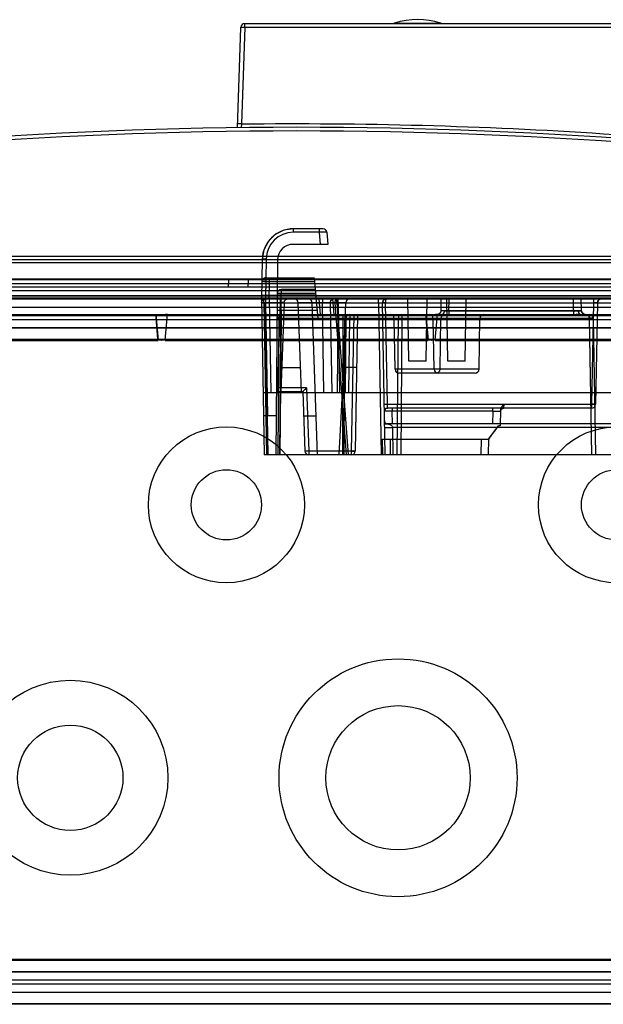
# Model space of a CAD drawing. Header units: millimetres. Extents: x 30 to 245, y 92 to 285.
# Tile 10 of 16: x 102 to 177, y 158 to 285. Entities that reach past the tile are written whole.
import ezdxf

# ---------------------------------------------------------------- set-up
doc = ezdxf.new("R2010")
doc.units = ezdxf.units.MM
doc.header["$LTSCALE"] = 24.676948
doc.layers.get('0').update_dxf_attribs({"linetype": 'CONTINUOUS'})

msp = doc.modelspace()

# ---------------------------------------------------------------- linework, layer by layer
at = {"color": 7, "linetype": 'Continuous'}
for p, q in [((149.87, 284.08), (155.75, 284.08)), ((129.72, 270.68), (130.17, 283.54)), ((130.67, 283.55), (130.23, 271.16)), ((130.67, 283.55), (130.67, 284.02)), ((130.67, 284.02), (226.34, 284.02)), ((130.67, 283.55), (225.84, 283.55)), ((130.23, 271.16), (130.2, 270.68)), ((136.9, 257.72), (135.68, 257.53)), ((136.9, 257.27), (136.9, 257.72)), ((140.68, 257.72), (136.9, 257.72)), ((140.18, 257.72), (140.18, 257.27)), ((140.92, 257.67), (140.68, 257.72)), ((140.18, 257.27), (136.9, 257.27)), ((140.18, 257.27), (140.32, 255.72)), ((141.18, 257.27), (141.31, 255.72)), ((141.31, 255.72), (136.87, 255.72)), ((39.31, 254.22), (235.31, 254.22)), ((132.9, 253.79), (132.81, 248.72)), ((133.4, 253.83), (133.31, 248.72)), ((223.51, 253.34), (51.12, 253.34)), ((217.81, 253.72), (57.81, 253.72)), ((134.87, 253.74), (134.65, 228.72)), ((59.6, 251.31), (216.02, 251.31)), ((133.35, 251.42), (133.35, 250.92)), ((133.35, 251.42), (139.58, 251.42)), ((133.85, 250.92), (133.85, 251.42)), ((139.58, 251.42), (140.03, 246.23)), ((57.81, 251.22), (217.81, 251.22)), ((57.81, 250.72), (217.81, 250.72)), ((212.81, 250.22), (62.81, 250.22)), ((128.58, 250.22), (128.61, 251.22)), ((131.11, 251.22), (131.07, 250.22)), ((133.35, 250.93), (133.32, 249.22)), ((139.62, 250.93), (133.35, 250.93)), ((133.81, 248.72), (133.85, 250.93)), ((232.3, 248.82), (42.33, 248.82)), ((42.85, 249.81), (231.77, 249.81)), ((45.46, 248.72), (229.71, 248.72)), ((65.23, 249.17), (209.39, 249.17)), ((65.25, 249.12), (209.37, 249.12)), ((132.81, 248.73), (133.16, 228.72)), ((132.81, 248.72), (133.81, 248.72)), ((133.32, 249.22), (139.77, 249.22)), ((133.32, 248.72), (133.32, 248.22)), ((133.81, 248.72), (134.02, 236.72)), ((135.15, 228.72), (135.34, 249.43)), ((135.2, 248.72), (135.2, 248.24)), ((135.34, 249.92), (135.34, 249.43)), ((139.71, 249.92), (135.34, 249.92)), ((139.75, 249.43), (135.34, 249.43)), ((135.34, 249.43), (139.75, 249.43)), ((140.15, 248.72), (140.33, 246.72)), ((140.62, 248.72), (140.62, 248.22)), ((141.92, 248.72), (142.1, 246.72)), ((142.48, 248.23), (142.48, 248.72)), ((142.62, 248.22), (142.62, 248.72)), ((147.82, 248.22), (147.82, 248.72)), ((151.7, 240.72), (151.56, 248.72)), ((153.92, 240.72), (154.06, 248.72)), ((155.82, 247.22), (155.85, 248.72)), ((156.7, 240.72), (156.56, 248.72)), ((156.82, 247.17), (156.85, 248.72)), ((158.92, 240.72), (159.06, 248.72)), ((172.8, 247.17), (172.78, 248.72)), ((173.8, 247.22), (173.78, 248.72)), ((175.35, 248.72), (175.35, 248.23)), ((209.37, 247.62), (65.25, 247.62)), ((209.37, 247.61), (65.26, 247.61)), ((133.1, 248.22), (133.44, 228.72)), ((133.1, 248.22), (186.82, 248.22)), ((133.32, 248.24), (133.57, 233.72)), ((135.2, 248.24), (133.32, 248.24)), ((133.66, 228.72), (133.32, 248.22)), ((135.2, 248.24), (134.8, 236.82)), ((135.7, 248.24), (135.3, 236.82)), ((135.7, 248.24), (135.77, 248.49)), ((137.93, 236.82), (137.53, 248.24)), ((143.6, 248.24), (137.53, 248.24)), ((139.99, 228.72), (139.31, 248.24)), ((140.82, 236.72), (140.62, 248.22)), ((141.62, 248.22), (141.82, 236.72)), ((143.7, 228.72), (142.25, 248.22)), ((142.48, 248.23), (143.92, 228.72)), ((142.48, 248.23), (175.35, 248.23)), ((142.62, 248.22), (142.82, 236.72)), ((143.31, 239.92), (143.6, 248.24)), ((147.82, 248.22), (148.16, 228.72)), ((148.66, 228.72), (148.32, 248.22)), ((148.95, 235.22), (148.72, 248.23)), ((175.35, 248.23), (175.12, 235.22)), ((175.85, 248.23), (175.62, 235.22)), ((42.02, 246.72), (232.61, 246.72)), ((65.26, 246.61), (209.37, 246.61)), ((119.26, 246.72), (119.55, 243.42)), ((120.47, 243.42), (120.76, 246.72)), ((120.47, 243.42), (120.76, 246.72)), ((134.93, 228.72), (135.08, 246.23)), ((135.08, 246.23), (174.81, 246.23)), ((135.31, 246.25), (135.15, 228.72)), ((135.32, 247.22), (135.31, 246.72)), ((135.31, 246.72), (135.31, 246.23)), ((135.31, 246.25), (174.83, 246.25)), ((139.94, 247.22), (135.32, 247.22)), ((142.61, 246.23), (140.03, 246.23)), ((142.61, 246.23), (142.52, 236.72)), ((142.61, 246.23), (142.61, 246.72)), ((143.25, 246.23), (143.18, 228.72)), ((143.4, 228.72), (143.47, 246.23)), ((143.47, 246.72), (143.47, 246.23)), ((143.61, 246.23), (143.52, 236.72)), ((144.02, 236.72), (144.11, 246.23)), ((144.11, 246.72), (144.11, 246.23)), ((174.81, 246.23), (144.11, 246.23)), ((144.63, 246.72), (144.32, 229.22)), ((145.13, 246.72), (144.82, 229.22)), ((149.93, 239.72), (149.82, 246.23)), ((150.31, 246.23), (150.15, 228.72)), ((150.81, 246.23), (150.65, 228.72)), ((150.81, 246.72), (150.81, 246.23)), ((153.86, 246.72), (154.15, 243.42)), ((154.93, 239.72), (154.82, 246.23)), ((155.07, 243.42), (155.36, 246.72)), ((155.07, 243.42), (155.36, 246.72)), ((155.57, 246.79), (155.32, 246.72)), ((155.69, 239.72), (155.8, 246.23)), ((156.82, 247.22), (156.82, 246.72)), ((156.82, 247.22), (172.8, 247.22)), ((156.82, 247.17), (156.82, 246.7)), ((172.8, 247.17), (156.82, 247.17)), ((156.82, 246.7), (172.8, 246.7)), ((160.69, 239.72), (160.8, 246.23)), ((172.8, 247.22), (172.8, 246.72)), ((172.8, 247.17), (172.8, 246.7)), ((173.87, 246.97), (173.8, 247.22)), ((174.81, 246.22), (174.81, 246.72)), ((174.81, 246.23), (175.11, 228.72)), ((175.13, 228.72), (174.83, 246.25)), ((175.31, 246.23), (175.61, 228.72)), ((209.3, 246.04), (65.33, 246.04)), ((65.33, 245.04), (209.3, 245.04)), ((65.33, 245.02), (209.29, 245.02)), ((209.29, 243.52), (65.33, 243.52)), ((87.47, 243.41), (119.55, 243.41)), ((120.47, 243.41), (154.15, 243.41)), ((155.07, 243.41), (187.15, 243.41)), ((135.4, 239.92), (137.82, 239.92)), ((143.31, 239.92), (142.72, 228.72)), ((145.01, 239.92), (143.31, 239.92)), ((153.92, 240.72), (151.7, 240.72)), ((158.92, 240.72), (156.7, 240.72)), ((160.69, 239.72), (149.93, 239.72)), ((155.19, 239.22), (150.43, 239.22)), ((160.19, 239.22), (155.43, 239.22)), ((133.02, 236.72), (233.13, 236.72)), ((138.59, 237.32), (134.73, 237.32)), ((138.1, 236.82), (134.73, 236.82)), ((138.1, 236.82), (138.37, 229.21)), ((138.59, 237.32), (138.87, 229.22)), ((148.96, 234.72), (148.95, 235.22)), ((148.95, 235.22), (175.12, 235.22)), ((163.86, 235.22), (163.84, 234.72)), ((175.12, 235.22), (175.12, 234.72)), ((134.7, 233.72), (133.07, 233.72)), ((138.21, 233.72), (139.81, 233.72)), ((175.12, 234.72), (148.96, 234.72)), ((149.56, 234.72), (149.56, 234.33)), ((149.59, 232.72), (149.56, 234.33)), ((162.44, 234.33), (149.56, 234.33)), ((162.44, 234.33), (162.41, 232.72)), ((162.44, 234.33), (162.44, 234.72)), ((163.44, 234.48), (163.41, 232.44)), ((163.44, 234.48), (163.44, 234.33)), ((148.58, 233.14), (148.59, 232.73)), ((224.72, 232.72), (148.59, 232.72)), ((161.92, 230.74), (163.2, 232.44)), ((163.41, 232.44), (163.2, 232.44)), ((149.6, 232.23), (149.66, 228.72)), ((224.72, 232.23), (149.6, 232.23)), ((148.28, 230.72), (161.93, 230.74)), ((148.28, 230.72), (148.31, 228.72)), ((148.28, 230.72), (161.95, 230.72)), ((149.28, 230.72), (149.31, 228.72)), ((160.95, 230.72), (160.91, 228.72)), ((161.91, 228.72), (161.95, 230.77)), ((233.55, 228.72), (133.16, 228.72)), ((138.87, 229.22), (138.87, 228.72)), ((144.32, 229.22), (138.87, 229.22)), ((144.32, 229.22), (144.32, 228.72)), ((63.33, 163.92), (211.29, 163.92)), ((211.25, 164.03), (63.37, 164.03)), ((211.29, 162.42), (63.33, 162.42)), ((211.3, 162.41), (63.33, 162.41)), ((211.37, 160.84), (63.26, 160.84)), ((63.33, 161.41), (211.3, 161.41)), ((63.25, 159.82), (211.37, 159.82)), ((63.26, 159.84), (211.37, 159.84)), ((211.39, 158.28), (63.23, 158.28)), ((211.37, 158.32), (63.25, 158.32))]:
    msp.add_line(p, q, dxfattribs=at)
for points in [[(130.22, 270.93), (130.2, 270.75), (130.2, 270.68)], [(141.18, 257.27), (141.1, 257.5), (140.92, 257.67)], [(135.68, 257.53), (134.57, 256.98), (133.69, 256.12)], [(133.69, 256.12), (133.12, 255.02), (132.9, 253.79)], [(132.82, 248.23), (132.84, 248.38), (132.91, 248.52), (133.02, 248.63), (133.16, 248.7), (133.31, 248.72)], [(135.77, 248.49), (135.95, 248.66), (136.19, 248.72)], [(141.62, 248.22), (141.64, 248.37), (141.71, 248.51), (141.82, 248.63), (141.96, 248.7), (142.12, 248.72)], [(148.32, 248.22), (148.34, 248.37), (148.41, 248.51), (148.52, 248.63), (148.66, 248.7), (148.82, 248.72)], [(148.71, 248.71), (148.5, 248.61), (148.36, 248.43), (148.32, 248.22)], [(175.92, 248.48), (176.1, 248.66), (176.35, 248.72)], [(175.85, 248.23), (175.92, 248.48), (176.1, 248.66)], [(134.81, 246.23), (134.83, 246.38), (134.91, 246.52), (135.02, 246.63), (135.16, 246.7), (135.31, 246.72)], [(143.61, 246.23), (143.68, 246.48), (143.86, 246.66), (144.11, 246.72)], [(155.82, 247.22), (155.75, 246.97), (155.57, 246.79), (155.32, 246.72)], [(174.3, 246.72), (174.06, 246.79), (173.87, 246.97), (173.8, 247.22)], [(148.56, 234.32), (148.61, 234.52), (148.76, 234.67), (148.96, 234.72)], [(163.44, 234.33), (163.5, 234.53), (163.64, 234.67), (163.84, 234.72)], [(148.59, 232.72), (148.72, 232.72), (148.8, 232.71), (148.82, 232.71), (148.79, 232.72), (148.72, 232.78), (148.64, 232.89), (148.6, 233.03), (148.58, 233.14)]]:
    msp.add_lwpolyline(points, dxfattribs=at)
for centre, radius in [((128.31, 222.32), 10), ((178.31, 222.32), 10), ((128.31, 222.32), 4.5), ((178.31, 222.32), 4.5), ((150.31, 187.32), 15.25), ((108.31, 187.32), 12.5), ((150.31, 187.32), 9.25), ((108.31, 187.32), 6.75)]:
    msp.add_circle(centre, radius, dxfattribs=at)
for centre, radius, start, end in [((150.17, 283.13), 1, 107.0804, 114.2263), ((152.81, 274.53), 10, 72.9196, 107.0804), ((155.46, 283.13), 1, 65.7737, 72.9196), ((130.67, 283.53), 0.5, 90, 178), ((137.31, -329.27), 600, 80.79691, 99.20309), ((137.31, -329.25), 599.51, 80.79697, 99.20303), ((136.9, 253.72), 4, 90, 179), ((140.68, 257.22), 0.5, 5, 90), ((136.9, 253.77), 3.5, 89.9962, 179.0039), ((136.87, 253.72), 2, 90, 179.5), ((133.35, 250.92), 0.5, 89.9933, 180.0019), ((133.32, 248.22), 0.5, 90, 181), ((133.31, 248.23), 0.49, 90, 181), ((135.34, 249.42), 0.5, 89.947, 179.5), ((136.19, 248.22), 0.5, 90, 178), ((137.03, 248.22), 0.5, 2, 90), ((138.81, 248.22), 0.5, 2, 90), ((142.12, 248.22), 0.5, 89.9913, 181.0001), ((144.1, 248.22), 0.5, 90, 178), ((148.82, 248.22), 0.5, 90, 181), ((176.35, 248.22), 0.5, 90, 179), ((144.43, 221.74), 26.57, 94.2211, 94.7048), ((135.31, 246.22), 0.5, 90, 179.5), ((143.36, 220.71), 25.52, 89.7484, 90.2504), ((144.11, 246.22), 0.5, 90, 179.5), ((149.32, 246.22), 0.5, 1, 89.9975), ((150.81, 246.22), 0.5, 90, 179.5), ((154.32, 246.22), 0.5, 1, 89.9975), ((155.32, 247.22), 0.5, 270, 359), ((156.3, 246.22), 0.5, 90.0025, 179), ((161.3, 246.22), 0.5, 90.0025, 179), ((174.3, 247.22), 0.5, 181, 270), ((174.81, 246.22), 0.5, 0, 90), ((150.43, 239.72), 0.5, 181.0001, 270.0059), ((155.43, 239.72), 0.5, 181.0001, 270.0059), ((155.19, 239.72), 0.5, 269.9941, 358.9999), ((160.19, 239.72), 0.5, 269.9941, 358.9999), ((175.12, 235.22), 0.5, 269.0751, 359), ((148.96, 234.32), 0.4, 90.0014, 181.0004), ((163.84, 234.32), 0.4, 90, 179), ((138.87, 229.22), 0.5, 182, 271.8589), ((144.32, 229.22), 0.5, 269.0058, 359)]:
    msp.add_arc(centre, radius, start, end, dxfattribs=at)
for points, knots in [([(130.17, 283.54), (130.17, 283.55), (130.19, 283.55), (130.21, 283.55), (130.26, 283.55), (130.32, 283.56), (130.39, 283.56), (130.51, 283.56), (130.6, 283.55), (130.67, 283.55)], [0, 0, 0, 0, 0.02159, 0.078894, 0.171104, 0.294972, 0.445804, 0.618129, 1, 1, 1, 1]), ([(130.23, 271.16), (130.17, 271.16), (130.07, 271.16), (129.96, 271.16), (129.88, 271.16), (129.83, 271.16), (129.78, 271.16), (129.76, 271.15), (129.73, 271.15), (129.73, 271.15)], [0, 0, 0, 0, 0.396695, 0.565139, 0.704458, 0.820563, 0.914324, 0.976158, 1, 1, 1, 1]), ([(130.23, 271.16), (145.71, 271.34), (176.68, 270.51), (207.5, 267.28), (222.81, 265.08)], [0, 0, 0, 0, 0.500006, 1, 1, 1, 1]), ([(141.18, 257.27), (141.17, 257.29), (141.02, 257.26), (140.87, 257.3), (140.54, 257.28), (140.31, 257.27), (140.18, 257.27)], [0, 0, 0, 0, 0.078028, 0.294763, 0.618528, 1, 1, 1, 1]), ([(133.4, 253.83), (133.34, 253.83), (133.24, 253.83), (133.14, 253.83), (133.08, 253.83), (133.05, 253.82), (133.02, 253.82), (132.99, 253.82), (132.96, 253.81), (132.94, 253.81), (132.92, 253.81), (132.91, 253.8), (132.91, 253.8), (132.9, 253.8), (132.9, 253.8), (132.9, 253.79)], [0, 0, 0, 0, 0.375671, 0.553491, 0.630559, 0.699181, 0.760569, 0.817023, 0.86808, 0.912248, 0.946346, 0.972243, 0.982041, 0.989775, 1, 1, 1, 1]), ([(133.85, 250.93), (133.72, 250.93), (133.49, 250.93), (133.16, 250.96), (133.01, 250.91), (132.85, 250.96), (132.85, 250.93)], [0, 0, 0, 0, 0.382651, 0.707032, 0.923796, 1, 1, 1, 1]), ([(133.35, 250.93), (133.3, 250.93), (133.19, 250.93), (133.03, 250.95), (132.94, 250.92), (132.85, 250.95), (132.85, 250.93)], [0, 0, 0, 0, 0.328367, 0.65347, 0.902717, 1, 1, 1, 1]), ([(132.81, 248.72), (132.81, 248.73), (132.86, 248.71), (132.9, 248.73), (133.02, 248.72), (133.15, 248.73), (133.25, 248.72), (133.31, 248.72)], [0, 0, 0, 0, 0.038155, 0.161718, 0.371609, 0.67375, 1, 1, 1, 1]), ([(132.82, 249.22), (132.82, 249.22), (132.82, 249.22), (132.82, 249.22), (132.83, 249.22), (132.83, 249.22), (132.84, 249.22), (132.84, 249.22), (132.85, 249.22), (132.87, 249.22), (132.88, 249.22), (132.9, 249.22), (132.92, 249.22), (132.94, 249.22), (132.97, 249.22), (133, 249.22), (133.06, 249.22), (133.13, 249.22), (133.23, 249.22), (133.29, 249.22), (133.32, 249.22)], [0, 0, 0, 0, 0.00158, 0.005558, 0.012017, 0.020928, 0.032725, 0.04699, 0.06359, 0.08239, 0.126019, 0.176643, 0.204164, 0.232849, 0.293318, 0.362585, 0.440462, 0.620338, 0.826073, 1, 1, 1, 1]), ([(133.1, 248.22), (133.1, 248.3), (133.11, 248.46), (133.18, 248.64), (133.28, 248.72), (133.32, 248.72)], [0, 0, 0, 0, 0.43963, 0.779364, 1, 1, 1, 1]), ([(133.32, 249.22), (133.32, 249.13), (133.3, 248.98), (133.33, 248.85), (133.29, 248.73), (133.31, 248.72)], [0, 0, 0, 0, 0.501194, 0.861266, 1, 1, 1, 1]), ([(135.34, 249.43), (135.25, 249.43), (135.09, 249.45), (134.97, 249.4), (134.84, 249.45), (134.84, 249.43)], [0, 0, 0, 0, 0.49992, 0.865956, 1, 1, 1, 1]), ([(134.84, 249.43), (134.84, 249.44), (134.87, 249.43), (134.91, 249.44), (134.96, 249.43), (134.98, 249.43)], [0, 0, 0, 0, 0.117093, 0.45798, 1, 1, 1, 1]), ([(134.98, 249.43), (135.02, 249.43), (135.09, 249.43), (135.21, 249.43), (135.29, 249.43), (135.34, 249.43)], [0, 0, 0, 0, 0.292901, 0.633978, 1, 1, 1, 1]), ([(142.25, 248.22), (142.25, 248.27), (142.26, 248.38), (142.3, 248.54), (142.36, 248.67), (142.44, 248.72), (142.48, 248.72)], [0, 0, 0, 0, 0.284002, 0.561337, 0.807028, 1, 1, 1, 1]), ([(148.72, 248.23), (148.72, 248.32), (148.73, 248.47), (148.76, 248.61), (148.79, 248.72), (148.82, 248.72)], [0, 0, 0, 0, 0.480258, 0.838838, 1, 1, 1, 1]), ([(132.82, 248.22), (132.82, 248.24), (132.96, 248.21), (133.08, 248.25), (133.24, 248.24), (133.32, 248.24)], [0, 0, 0, 0, 0.134838, 0.500361, 1, 1, 1, 1]), ([(132.97, 248.23), (132.94, 248.23), (132.89, 248.23), (132.86, 248.22), (132.82, 248.22), (132.82, 248.22)], [0, 0, 0, 0, 0.54001, 0.880337, 1, 1, 1, 1]), ([(132.82, 248.22), (132.82, 248.21), (132.89, 248.23), (132.96, 248.21), (133.05, 248.22), (133.1, 248.22)], [0, 0, 0, 0, 0.121966, 0.470917, 1, 1, 1, 1]), ([(133.32, 248.22), (133.27, 248.22), (133.16, 248.22), (133, 248.2), (132.91, 248.23), (132.82, 248.2), (132.82, 248.22)], [0, 0, 0, 0, 0.32843, 0.65359, 0.902824, 1, 1, 1, 1]), ([(133.32, 248.24), (133.28, 248.24), (133.19, 248.24), (133.08, 248.24), (133, 248.23), (132.97, 248.23)], [0, 0, 0, 0, 0.366495, 0.707263, 1, 1, 1, 1]), ([(135.7, 248.24), (135.7, 248.24), (135.69, 248.24), (135.69, 248.24), (135.68, 248.25), (135.67, 248.25), (135.66, 248.25), (135.63, 248.25), (135.61, 248.25), (135.58, 248.25), (135.55, 248.25), (135.51, 248.25), (135.46, 248.25), (135.38, 248.25), (135.29, 248.25), (135.23, 248.24), (135.2, 248.24)], [0, 0, 0, 0, 0.002022, 0.005919, 0.020487, 0.044284, 0.07722, 0.119089, 0.169436, 0.227747, 0.293499, 0.366127, 0.444879, 0.617571, 0.805026, 1, 1, 1, 1]), ([(135.2, 248.24), (135.23, 248.24), (135.29, 248.25), (135.38, 248.25), (135.46, 248.25), (135.51, 248.25), (135.55, 248.25), (135.58, 248.25), (135.61, 248.25), (135.63, 248.25), (135.66, 248.25), (135.67, 248.25), (135.68, 248.25), (135.69, 248.24), (135.69, 248.24), (135.7, 248.24), (135.7, 248.24)], [0, 0, 0, 0, 0.194974, 0.382429, 0.555121, 0.633873, 0.706501, 0.772253, 0.830564, 0.880911, 0.92278, 0.955716, 0.979513, 0.994081, 0.997978, 1, 1, 1, 1]), ([(141.62, 248.22), (141.62, 248.22), (141.62, 248.22), (141.62, 248.22), (141.62, 248.22), (141.61, 248.22), (141.61, 248.21), (141.6, 248.21), (141.59, 248.21), (141.58, 248.21), (141.56, 248.21), (141.54, 248.21), (141.5, 248.21), (141.46, 248.21), (141.4, 248.21), (141.34, 248.21), (141.27, 248.21), (141.2, 248.21), (141.09, 248.21), (140.94, 248.21), (140.78, 248.21), (140.67, 248.22), (140.62, 248.22)], [0, 0, 0, 0, 0.000361, 0.001272, 0.002768, 0.004854, 0.0107, 0.018833, 0.029232, 0.041878, 0.056679, 0.073645, 0.113909, 0.161875, 0.217401, 0.279697, 0.348433, 0.423031, 0.502792, 0.674606, 0.856566, 1, 1, 1, 1]), ([(142.62, 248.22), (142.49, 248.21), (142.27, 248.22), (141.93, 248.19), (141.78, 248.24), (141.62, 248.19), (141.62, 248.22)], [0, 0, 0, 0, 0.38265, 0.707032, 0.923796, 1, 1, 1, 1]), ([(147.82, 248.22), (147.84, 248.22), (147.89, 248.21), (147.96, 248.21), (148.03, 248.21), (148.09, 248.21), (148.14, 248.21), (148.18, 248.21), (148.22, 248.21), (148.25, 248.21), (148.27, 248.21), (148.28, 248.21), (148.29, 248.21), (148.3, 248.21), (148.31, 248.21), (148.32, 248.21), (148.32, 248.22), (148.32, 248.22), (148.32, 248.22), (148.32, 248.22), (148.32, 248.22)], [0, 0, 0, 0, 0.090409, 0.316468, 0.428331, 0.533974, 0.634439, 0.725161, 0.804714, 0.871906, 0.899792, 0.924402, 0.945655, 0.96347, 0.979224, 0.990546, 0.994537, 0.997416, 0.999199, 1, 1, 1, 1]), ([(148.72, 248.23), (148.65, 248.23), (148.53, 248.24), (148.43, 248.21), (148.32, 248.23), (148.32, 248.22)], [0, 0, 0, 0, 0.50118, 0.866156, 1, 1, 1, 1]), ([(175.85, 248.23), (175.85, 248.23), (175.85, 248.23), (175.84, 248.23), (175.83, 248.24), (175.82, 248.24), (175.8, 248.24), (175.77, 248.24), (175.73, 248.24), (175.69, 248.24), (175.64, 248.24), (175.57, 248.24), (175.47, 248.24), (175.39, 248.23), (175.35, 248.23)], [0, 0, 0, 0, 0.001268, 0.004407, 0.021564, 0.051757, 0.096738, 0.154845, 0.227399, 0.311823, 0.406848, 0.510982, 0.733604, 1, 1, 1, 1]), ([(175.35, 248.23), (175.36, 248.23), (175.42, 248.23), (175.49, 248.24), (175.56, 248.24), (175.61, 248.24), (175.66, 248.24), (175.71, 248.24), (175.75, 248.24), (175.78, 248.24), (175.8, 248.24), (175.81, 248.24), (175.82, 248.24), (175.83, 248.24), (175.84, 248.24), (175.84, 248.23), (175.85, 248.23), (175.85, 248.23), (175.85, 248.23), (175.85, 248.23), (175.85, 248.23)], [0, 0, 0, 0, 0.090409, 0.316469, 0.428332, 0.533976, 0.634442, 0.725164, 0.804716, 0.871909, 0.899796, 0.924408, 0.945661, 0.963474, 0.979221, 0.990537, 0.994528, 0.997408, 0.999195, 1, 1, 1, 1]), ([(120.76, 246.72), (120.6, 246.72), (120.28, 246.67), (119.78, 246.69), (119.44, 246.68), (119.27, 246.68)], [0, 0, 0, 0, 0.319858, 0.653109, 1, 1, 1, 1]), ([(119.55, 243.46), (119.52, 243.82), (119.45, 244.53), (119.36, 245.6), (119.3, 246.32), (119.27, 246.68)], [0, 0, 0, 0, 0.330566, 0.663799, 1, 1, 1, 1]), ([(134.81, 246.23), (134.81, 246.25), (134.94, 246.21), (135.06, 246.25), (135.22, 246.23), (135.31, 246.23)], [0, 0, 0, 0, 0.134156, 0.500111, 1, 1, 1, 1]), ([(135.31, 246.25), (135.22, 246.25), (135.06, 246.26), (134.94, 246.22), (134.81, 246.25), (134.81, 246.23)], [0, 0, 0, 0, 0.511741, 0.870683, 1, 1, 1, 1]), ([(134.81, 246.23), (134.81, 246.24), (134.84, 246.23), (134.88, 246.24), (134.93, 246.23), (134.95, 246.23)], [0, 0, 0, 0, 0.117182, 0.458067, 1, 1, 1, 1]), ([(135.08, 246.23), (135.04, 246.23), (134.95, 246.24), (134.88, 246.22), (134.81, 246.24), (134.81, 246.23)], [0, 0, 0, 0, 0.528739, 0.877807, 1, 1, 1, 1]), ([(135.32, 247.22), (135.28, 247.22), (135.22, 247.22), (135.12, 247.22), (135.05, 247.22), (135, 247.22), (134.96, 247.22), (134.94, 247.22), (134.92, 247.22), (134.9, 247.22), (134.88, 247.22), (134.86, 247.22), (134.85, 247.21), (134.84, 247.21), (134.83, 247.21), (134.83, 247.21), (134.82, 247.21), (134.82, 247.21), (134.82, 247.21), (134.82, 247.21), (134.82, 247.21)], [0, 0, 0, 0, 0.206822, 0.399451, 0.567902, 0.641166, 0.706669, 0.768589, 0.797913, 0.825998, 0.877473, 0.921501, 0.940302, 0.956759, 0.970732, 0.982081, 0.989698, 0.995214, 0.998616, 1, 1, 1, 1]), ([(134.95, 246.23), (134.99, 246.23), (135.06, 246.23), (135.18, 246.23), (135.26, 246.23), (135.31, 246.23)], [0, 0, 0, 0, 0.292964, 0.634117, 1, 1, 1, 1]), ([(135.08, 246.23), (135.08, 246.28), (135.09, 246.39), (135.13, 246.54), (135.19, 246.67), (135.27, 246.72), (135.31, 246.72)], [0, 0, 0, 0, 0.259327, 0.544326, 0.800549, 1, 1, 1, 1]), ([(135.31, 246.25), (135.31, 246.33), (135.29, 246.48), (135.33, 246.6), (135.29, 246.72), (135.31, 246.72)], [0, 0, 0, 0, 0.503439, 0.867474, 1, 1, 1, 1]), ([(142.61, 246.23), (142.64, 246.23), (142.72, 246.23), (142.87, 246.23), (143.02, 246.23), (143.13, 246.23), (143.21, 246.23), (143.28, 246.23), (143.35, 246.23), (143.41, 246.23), (143.46, 246.23), (143.5, 246.23), (143.53, 246.23), (143.55, 246.23), (143.56, 246.23), (143.58, 246.23), (143.59, 246.23), (143.59, 246.23), (143.6, 246.23), (143.6, 246.23), (143.6, 246.23), (143.61, 246.23), (143.61, 246.23), (143.61, 246.23), (143.61, 246.23), (143.61, 246.23)], [0, 0, 0, 0, 0.083015, 0.268685, 0.445096, 0.527686, 0.605561, 0.678338, 0.744998, 0.805407, 0.85843, 0.903739, 0.923283, 0.940689, 0.955849, 0.968817, 0.979565, 0.988067, 0.993269, 0.995315, 0.996991, 0.998296, 0.999231, 0.999796, 1, 1, 1, 1]), ([(143.25, 246.23), (143.25, 246.32), (143.27, 246.47), (143.33, 246.65), (143.43, 246.72), (143.47, 246.72)], [0, 0, 0, 0, 0.432493, 0.77593, 1, 1, 1, 1]), ([(144.11, 246.23), (144.02, 246.23), (143.86, 246.25), (143.74, 246.2), (143.61, 246.25), (143.61, 246.23)], [0, 0, 0, 0, 0.49992, 0.865956, 1, 1, 1, 1]), ([(150.31, 246.23), (150.31, 246.25), (150.44, 246.21), (150.56, 246.25), (150.72, 246.23), (150.81, 246.23)], [0, 0, 0, 0, 0.134156, 0.500111, 1, 1, 1, 1]), ([(155.36, 246.72), (155.2, 246.72), (154.88, 246.67), (154.38, 246.69), (154.04, 246.68), (153.87, 246.68)], [0, 0, 0, 0, 0.319862, 0.65311, 1, 1, 1, 1]), ([(154.15, 243.46), (154.12, 243.82), (154.05, 244.53), (153.96, 245.6), (153.9, 246.32), (153.87, 246.68)], [0, 0, 0, 0, 0.330566, 0.663799, 1, 1, 1, 1]), ([(156.82, 247.22), (156.77, 247.22), (156.66, 247.21), (156.49, 247.21), (156.34, 247.21), (156.23, 247.21), (156.16, 247.21), (156.09, 247.21), (156.03, 247.21), (155.97, 247.21), (155.93, 247.21), (155.89, 247.21), (155.86, 247.21), (155.85, 247.21), (155.84, 247.21), (155.83, 247.22), (155.83, 247.22), (155.82, 247.22), (155.82, 247.22), (155.82, 247.22), (155.82, 247.22), (155.82, 247.22)], [0, 0, 0, 0, 0.153746, 0.339135, 0.512857, 0.592658, 0.667019, 0.734702, 0.795755, 0.849387, 0.895426, 0.933462, 0.96315, 0.974754, 0.984185, 0.991426, 0.99646, 0.997972, 0.999058, 0.999723, 1, 1, 1, 1]), ([(156.22, 247.21), (156.22, 247.18), (156.22, 247.12), (156.2, 247.02), (156.18, 246.95), (156.15, 246.9), (156.13, 246.87), (156.11, 246.84), (156.08, 246.8), (156.04, 246.76), (155.99, 246.73), (155.94, 246.72), (155.92, 246.72)], [0, 0, 0, 0, 0.149033, 0.308507, 0.452694, 0.517959, 0.578414, 0.635241, 0.691483, 0.800566, 0.904195, 1, 1, 1, 1]), ([(155.92, 246.72), (156.02, 246.72), (156.21, 246.72), (156.51, 246.71), (156.71, 246.7), (156.82, 246.7)], [0, 0, 0, 0, 0.310482, 0.647651, 1, 1, 1, 1]), ([(156.22, 247.21), (156.26, 247.21), (156.34, 247.21), (156.48, 247.19), (156.63, 247.18), (156.75, 247.17), (156.81, 247.17), (156.82, 247.17)], [0, 0, 0, 0, 0.176034, 0.420783, 0.680791, 0.949213, 1, 1, 1, 1]), ([(173.8, 247.22), (173.8, 247.22), (173.8, 247.22), (173.8, 247.22), (173.8, 247.22), (173.8, 247.22), (173.8, 247.22), (173.79, 247.21), (173.78, 247.21), (173.77, 247.21), (173.76, 247.21), (173.74, 247.21), (173.73, 247.21), (173.7, 247.21), (173.66, 247.21), (173.61, 247.21), (173.55, 247.21), (173.48, 247.21), (173.41, 247.21), (173.33, 247.21), (173.22, 247.21), (173.07, 247.21), (172.92, 247.22), (172.83, 247.22), (172.8, 247.22)], [0, 0, 0, 0, 0.000248, 0.000828, 0.001769, 0.003077, 0.006797, 0.011993, 0.020489, 0.031231, 0.044192, 0.059345, 0.076745, 0.096283, 0.141582, 0.194596, 0.255001, 0.32166, 0.394439, 0.472319, 0.554918, 0.731358, 0.917071, 1, 1, 1, 1]), ([(172.8, 247.17), (172.87, 247.17), (173.01, 247.18), (173.21, 247.2), (173.34, 247.21), (173.4, 247.21)], [0, 0, 0, 0, 0.350621, 0.694269, 1, 1, 1, 1]), ([(173.7, 246.72), (173.66, 246.72), (173.57, 246.72), (173.37, 246.72), (173.12, 246.71), (172.91, 246.7), (172.8, 246.7)], [0, 0, 0, 0, 0.144551, 0.295835, 0.649211, 1, 1, 1, 1]), ([(173.4, 247.21), (173.42, 247.21), (173.47, 247.21), (173.54, 247.21), (173.6, 247.21), (173.65, 247.21), (173.7, 247.21), (173.73, 247.21), (173.76, 247.21), (173.78, 247.21), (173.79, 247.21), (173.79, 247.22), (173.8, 247.22), (173.8, 247.22), (173.8, 247.22), (173.8, 247.22), (173.8, 247.22), (173.8, 247.22)], [0, 0, 0, 0, 0.173171, 0.341236, 0.492837, 0.626011, 0.740331, 0.834779, 0.908497, 0.937312, 0.96073, 0.97871, 0.991211, 0.994964, 0.99766, 0.999312, 1, 1, 1, 1]), ([(173.4, 247.21), (173.4, 247.18), (173.41, 247.12), (173.42, 247.02), (173.45, 246.95), (173.47, 246.9), (173.49, 246.87), (173.51, 246.84), (173.54, 246.8), (173.58, 246.76), (173.64, 246.73), (173.68, 246.72), (173.7, 246.72)], [0, 0, 0, 0, 0.149797, 0.309944, 0.454639, 0.520088, 0.580681, 0.638116, 0.694947, 0.805108, 0.909745, 1, 1, 1, 1]), ([(174.81, 246.72), (174.81, 246.72), (174.81, 246.69), (174.82, 246.66), (174.82, 246.61), (174.82, 246.59)], [0, 0, 0, 0, 0.1201, 0.459809, 1, 1, 1, 1]), ([(175.31, 246.23), (175.31, 246.26), (175.17, 246.21), (175.05, 246.25), (174.89, 246.23), (174.81, 246.23)], [0, 0, 0, 0, 0.131246, 0.489725, 1, 1, 1, 1]), ([(174.81, 246.23), (174.89, 246.24), (175.05, 246.25), (175.17, 246.21), (175.31, 246.26), (175.31, 246.23)], [0, 0, 0, 0, 0.499681, 0.865747, 1, 1, 1, 1]), ([(175.31, 246.23), (175.31, 246.26), (175.18, 246.21), (175.05, 246.25), (174.89, 246.24), (174.81, 246.23)], [0, 0, 0, 0, 0.129215, 0.480967, 1, 1, 1, 1]), ([(174.81, 246.23), (174.89, 246.24), (175.05, 246.25), (175.17, 246.21), (175.31, 246.26), (175.31, 246.23)], [0, 0, 0, 0, 0.491118, 0.85444, 1, 1, 1, 1]), ([(174.82, 246.59), (174.82, 246.55), (174.82, 246.48), (174.82, 246.37), (174.83, 246.29), (174.83, 246.25)], [0, 0, 0, 0, 0.29081, 0.631427, 1, 1, 1, 1]), ([(175.31, 246.23), (175.31, 246.26), (175.17, 246.23), (175.05, 246.26), (174.9, 246.25), (174.83, 246.25)], [0, 0, 0, 0, 0.148428, 0.529946, 1, 1, 1, 1]), ([(120.47, 243.46), (120.37, 243.44), (120.16, 243.41), (119.85, 243.41), (119.65, 243.44), (119.55, 243.46)], [0, 0, 0, 0, 0.338912, 0.675254, 1, 1, 1, 1]), ([(155.07, 243.46), (154.97, 243.44), (154.76, 243.41), (154.45, 243.41), (154.25, 243.44), (154.15, 243.46)], [0, 0, 0, 0, 0.338912, 0.675254, 1, 1, 1, 1]), ([(138.59, 237.32), (138.52, 237.25), (138.41, 237.14), (138.27, 236.98), (138.16, 236.9), (138.12, 236.82), (138.1, 236.82)], [0, 0, 0, 0, 0.386216, 0.703579, 0.921387, 1, 1, 1, 1]), ([(148.55, 235.2), (148.55, 235.2), (148.55, 235.2), (148.55, 235.2), (148.55, 235.2), (148.56, 235.2), (148.56, 235.2), (148.57, 235.2), (148.58, 235.21), (148.59, 235.21), (148.61, 235.21), (148.64, 235.21), (148.67, 235.21), (148.7, 235.21), (148.74, 235.21), (148.8, 235.21), (148.87, 235.21), (148.92, 235.22), (148.95, 235.22)], [0, 0, 0, 0, 0.001284, 0.00449, 0.009815, 0.017352, 0.027178, 0.039367, 0.071126, 0.113005, 0.164588, 0.22526, 0.294404, 0.371246, 0.454369, 0.633163, 0.818583, 1, 1, 1, 1]), ([(163.86, 235.22), (163.79, 235.14), (163.65, 234.99), (163.49, 234.75), (163.44, 234.56), (163.44, 234.48)], [0, 0, 0, 0, 0.358476, 0.690505, 1, 1, 1, 1]), ([(175.12, 235.22), (175.2, 235.21), (175.36, 235.2), (175.49, 235.24), (175.62, 235.19), (175.62, 235.22)], [0, 0, 0, 0, 0.499681, 0.865747, 1, 1, 1, 1]), ([(175.47, 235.21), (175.44, 235.21), (175.36, 235.21), (175.25, 235.21), (175.16, 235.22), (175.12, 235.22)], [0, 0, 0, 0, 0.292894, 0.633969, 1, 1, 1, 1]), ([(175.62, 235.22), (175.62, 235.21), (175.58, 235.22), (175.55, 235.21), (175.5, 235.21), (175.47, 235.21)], [0, 0, 0, 0, 0.117002, 0.457891, 1, 1, 1, 1]), ([(149.56, 234.33), (149.44, 234.33), (149.21, 234.32), (148.87, 234.34), (148.72, 234.29), (148.56, 234.34), (148.56, 234.32)], [0, 0, 0, 0, 0.38261, 0.7075, 0.924217, 1, 1, 1, 1]), ([(162.44, 234.33), (162.51, 234.33), (162.63, 234.33), (162.79, 234.33), (162.91, 234.33), (162.99, 234.33), (163.07, 234.33), (163.14, 234.33), (163.21, 234.33), (163.27, 234.33), (163.31, 234.33), (163.34, 234.33), (163.36, 234.33), (163.38, 234.33), (163.4, 234.33), (163.41, 234.33), (163.42, 234.33), (163.43, 234.33), (163.43, 234.33), (163.43, 234.33), (163.44, 234.33), (163.44, 234.33), (163.44, 234.33), (163.44, 234.33), (163.44, 234.33)], [0, 0, 0, 0, 0.195085, 0.382683, 0.47137, 0.555531, 0.634372, 0.7071, 0.772966, 0.831397, 0.881865, 0.903947, 0.923841, 0.941488, 0.956857, 0.969924, 0.980668, 0.989065, 0.992376, 0.995093, 0.997212, 0.998733, 0.999655, 1, 1, 1, 1]), ([(148.59, 232.72), (148.67, 232.72), (148.83, 232.72), (149.06, 232.69), (149.26, 232.62), (149.44, 232.54), (149.56, 232.4), (149.59, 232.29), (149.6, 232.23)], [0, 0, 0, 0, 0.205451, 0.392314, 0.561289, 0.718403, 0.861635, 1, 1, 1, 1]), ([(161.93, 230.74), (162.07, 230.92), (162.34, 231.31), (162.77, 231.87), (163.06, 232.25), (163.2, 232.44)], [0, 0, 0, 0, 0.329741, 0.663034, 1, 1, 1, 1]), ([(148.6, 232.23), (148.6, 232.23), (148.6, 232.23), (148.6, 232.23), (148.61, 232.23), (148.61, 232.23), (148.62, 232.23), (148.63, 232.23), (148.64, 232.23), (148.66, 232.23), (148.67, 232.23), (148.69, 232.23), (148.71, 232.23), (148.73, 232.23), (148.76, 232.23), (148.8, 232.23), (148.85, 232.23), (148.91, 232.23), (148.98, 232.23), (149.04, 232.23), (149.11, 232.23), (149.18, 232.23), (149.25, 232.23), (149.32, 232.23), (149.39, 232.23), (149.49, 232.23), (149.56, 232.23), (149.6, 232.23)], [0, 0, 0, 0, 0.000903, 0.00294, 0.006226, 0.010791, 0.016653, 0.023825, 0.042153, 0.055623, 0.070957, 0.088105, 0.107015, 0.127632, 0.149881, 0.198957, 0.25357, 0.31291, 0.376118, 0.442288, 0.51053, 0.580068, 0.650042, 0.719767, 0.792026, 0.867843, 1, 1, 1, 1]), ([(138.52, 229.21), (138.49, 229.21), (138.44, 229.2), (138.41, 229.21), (138.37, 229.2), (138.37, 229.21)], [0, 0, 0, 0, 0.541941, 0.882821, 1, 1, 1, 1]), ([(138.87, 229.22), (138.83, 229.21), (138.74, 229.21), (138.63, 229.21), (138.55, 229.21), (138.52, 229.21)], [0, 0, 0, 0, 0.365496, 0.706873, 1, 1, 1, 1]), ([(144.82, 229.22), (144.82, 229.19), (144.69, 229.24), (144.57, 229.2), (144.41, 229.21), (144.32, 229.22)], [0, 0, 0, 0, 0.131209, 0.490017, 1, 1, 1, 1]), ([(144.32, 229.22), (144.36, 229.22), (144.45, 229.21), (144.56, 229.21), (144.64, 229.21), (144.67, 229.21)], [0, 0, 0, 0, 0.365754, 0.706982, 1, 1, 1, 1]), ([(144.67, 229.21), (144.7, 229.21), (144.75, 229.21), (144.78, 229.22), (144.82, 229.21), (144.82, 229.22)], [0, 0, 0, 0, 0.541936, 0.882819, 1, 1, 1, 1])]:
    msp.add_open_spline(points, degree=3, knots=knots, dxfattribs=at)

doc.saveas('drawing.dxf')
